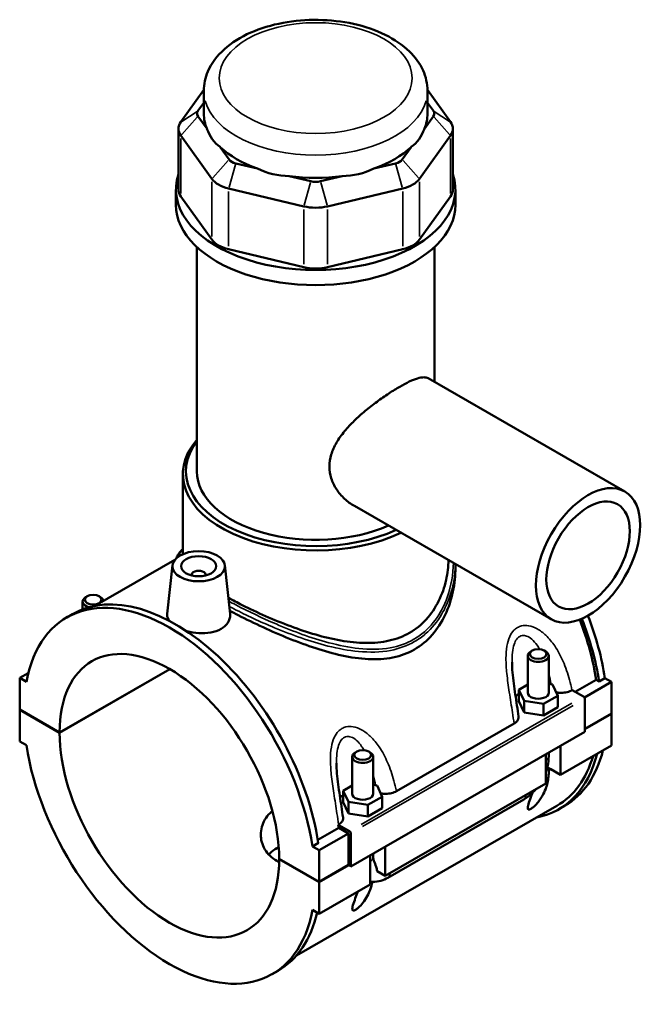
# Model space of a CAD drawing. Header units: inches. Extents: x 0.1 to 46.2, y -0.2 to 46.7.
# Tile 8 of 8: x 39.1 to 46.2, y 35.7 to 46.7. Entities that reach past the tile are written whole.
import ezdxf

# ---------------------------------------------------------------- set-up
doc = ezdxf.new("R2010")
doc.units = ezdxf.units.IN
doc.header["$MEASUREMENT"] = 0
doc.layers.add('Visible (ANSI)', color=7, linetype='Continuous', lineweight=50)
doc.layers.add('Visible Narrow (ANSI)', color=7, linetype='Continuous', lineweight=35)

msp = doc.modelspace()

# ---------------------------------------------------------------- linework, layer by layer
at = {"layer": 'Visible (ANSI)'}
for p, q in [((41.219, 45.939), (40.96, 45.579)), ((41.219, 45.673), (41.219, 45.929)), ((43.992, 45.579), (43.733, 45.939)), ((43.733, 45.673), (43.733, 45.929)), ((41.153, 45.704), (41.219, 45.795)), ((43.733, 45.795), (43.799, 45.704)), ((41.255, 45.502), (41.153, 45.643)), ((43.799, 45.643), (43.698, 45.502)), ((40.933, 45.502), (40.933, 44.819)), ((40.96, 45.425), (41.309, 44.939)), ((43.643, 44.939), (43.992, 45.425)), ((44.019, 45.502), (44.019, 44.819)), ((41.503, 45.157), (41.402, 45.297)), ((43.55, 45.297), (43.449, 45.157)), ((41.823, 45.055), (41.579, 45.113)), ((43.373, 45.113), (43.129, 45.055)), ((42.423, 44.912), (42.179, 44.97)), ((42.773, 44.97), (42.529, 44.912)), ((40.905, 44.648), (40.905, 44.819)), ((41.309, 44.256), (40.96, 44.742)), ((41.498, 44.83), (42.342, 44.629)), ((42.61, 44.629), (43.454, 44.83)), ((43.992, 44.742), (43.643, 44.256)), ((44.047, 44.648), (44.047, 44.819)), ((41.14, 41.648), (41.14, 44.171)), ((42.342, 43.946), (41.498, 44.147)), ((43.454, 44.147), (42.61, 43.946)), ((43.812, 42.654), (43.812, 44.171)), ((43.739, 42.696), (45.951, 41.422)), ((40.983, 40.718), (40.983, 41.619)), ((42.912, 41.26), (45.124, 39.985)), ((40.894, 40.655), (39.994, 40.136)), ((40.866, 40.593), (40.807, 40.045)), ((41.456, 40.593), (41.514, 40.047)), ((44.047, 40.606), (44.047, 40.565)), ((41.082, 40.478), (41.082, 40.486)), ((41.24, 40.478), (41.24, 40.486)), ((39.907, 40.243), (39.89, 40.233)), ((40.041, 40.243), (40.058, 40.233)), ((39.856, 40.097), (39.856, 40.185)), ((39.677, 40.006), (39.742, 40.044)), ((44.86, 39.159), (44.86, 39.575)), ((44.911, 39.633), (44.894, 39.623)), ((45.045, 39.633), (45.062, 39.623)), ((45.096, 39.159), (45.096, 39.575)), ((39.597, 38.712), (40.835, 39.425)), ((39.149, 39.326), (39.246, 39.381)), ((39.224, 39.282), (39.149, 39.326)), ((39.149, 39.326), (39.149, 38.97)), ((40.838, 39.424), (39.597, 38.709)), ((45.728, 39.324), (45.662, 39.286)), ((45.728, 39.324), (45.803, 39.281)), ((44.86, 39.252), (44.759, 39.193)), ((45.139, 39.252), (45.096, 39.258)), ((45.198, 39.125), (45.139, 39.252)), ((45.394, 39.17), (45.629, 39.305)), ((45.498, 39.105), (45.803, 39.281)), ((45.662, 39.286), (45.629, 39.305)), ((45.803, 39.281), (45.803, 38.926)), ((44.759, 39.193), (44.818, 39.067)), ((44.759, 39.064), (44.759, 39.193)), ((45.037, 39.033), (45.198, 39.125)), ((45.198, 38.997), (45.198, 39.125)), ((45.357, 39.187), (45.361, 39.189)), ((45.361, 39.189), (45.488, 39.116)), ((44.759, 39.064), (44.818, 38.938)), ((44.818, 39.067), (45.037, 39.033)), ((44.818, 38.938), (44.818, 39.067)), ((45.037, 38.904), (45.037, 39.033)), ((45.037, 38.904), (45.198, 38.997)), ((45.502, 39.092), (45.502, 38.72)), ((39.149, 38.97), (39.597, 38.712)), ((39.149, 38.967), (39.152, 38.969)), ((39.149, 38.967), (39.149, 38.612)), ((39.597, 38.709), (39.149, 38.967)), ((44.818, 38.938), (45.037, 38.904)), ((45.502, 38.752), (45.803, 38.926)), ((45.803, 38.922), (45.502, 38.749)), ((45.8, 38.924), (45.803, 38.922)), ((45.803, 38.922), (45.803, 38.567)), ((43.384, 38.051), (44.706, 38.812)), ((45.502, 38.72), (42.872, 37.205)), ((39.149, 38.612), (39.224, 38.569)), ((45.229, 38.237), (45.803, 38.567)), ((45.229, 38.563), (45.229, 38.237)), ((42.887, 38.439), (42.887, 38.023)), ((42.938, 38.497), (42.922, 38.487)), ((43.073, 38.497), (43.089, 38.487)), ((43.124, 38.439), (43.124, 38.023)), ((45.062, 38.14), (45.062, 38.467)), ((45.096, 38.446), (45.096, 38.487)), ((45.08, 38.322), (45.121, 38.299)), ((45.096, 38.284), (45.121, 38.299)), ((45.229, 38.237), (45.121, 38.299)), ((42.887, 38.116), (42.786, 38.057)), ((43.166, 38.116), (43.124, 38.122)), ((43.225, 37.989), (43.166, 38.116)), ((43.256, 37.1), (45.062, 38.14)), ((42.786, 38.057), (42.845, 37.931)), ((42.786, 37.928), (42.786, 38.057)), ((43.064, 37.897), (43.225, 37.989)), ((43.225, 37.861), (43.225, 37.989)), ((45.187, 37.888), (42.259, 36.202)), ((42.786, 37.928), (42.845, 37.802)), ((42.845, 37.802), (42.845, 37.931)), ((42.845, 37.931), (43.064, 37.897)), ((43.064, 37.768), (43.064, 37.897)), ((43.287, 37.078), (44.815, 37.957)), ((45.21, 37.849), (45.275, 37.887)), ((42.845, 37.802), (43.064, 37.768)), ((43.064, 37.768), (43.225, 37.861)), ((42.73, 37.674), (42.734, 37.676)), ((42.858, 37.601), (42.73, 37.674)), ((42.5, 37.503), (42.736, 37.639)), ((42.515, 37.387), (42.844, 37.577)), ((42.844, 37.577), (42.736, 37.639)), ((42.844, 37.222), (42.844, 37.577)), ((42.872, 37.205), (42.872, 37.577)), ((42.506, 37.469), (42.44, 37.431)), ((42.515, 37.387), (42.44, 37.431)), ((42.515, 37.032), (42.515, 37.387)), ((43.089, 37.004), (43.089, 37.331)), ((43.124, 37.351), (43.124, 37.309)), ((43.256, 37.427), (43.256, 37.1)), ((42.067, 37.29), (42.515, 37.032)), ((42.067, 37.287), (42.069, 37.289)), ((42.515, 37.029), (42.067, 37.287)), ((42.515, 37.032), (42.844, 37.222)), ((42.847, 37.22), (42.515, 37.029)), ((42.844, 37.222), (42.872, 37.205)), ((43.256, 37.1), (43.168, 37.151)), ((42.515, 36.674), (42.515, 37.029)), ((42.515, 36.674), (43.089, 37.004)), ((42.44, 36.717), (42.515, 36.674)), ((41.987, 35.993), (42.053, 36.031))]:
    msp.add_line(p, q, dxfattribs=at)
for centre, major_axis, ratio, start_param, end_param in [((41.283, 45.673), (-0.14, 0), 0.575862, 5.890486, 6.675884), ((42.476, 45.673), (-1.257, 0), 0.575862, 0, 0.238812), ((42.476, 45.673), (1.257, 0), 0.575862, 6.044373, 6.283185), ((43.669, 45.673), (0.14, 0), 0.575862, 5.890486, 6.675884), ((41.283, 45.502), (-0.349, 0), 0.575862, 5.890486, 6.675884), ((43.669, 45.502), (0.349, 0), 0.575862, 5.890486, 6.675884), ((42.476, 46.689), (-1.09, -1.38), 0.454202, 5.999949, 6.307723), ((42.476, 46.689), (-1.09, 1.38), 0.454202, 3.117055, 3.424829), ((42.476, 45.673), (1.257, 0), 0.575862, 3.688179, 4.165803), ((42.476, 45.673), (1.257, 0), 0.575862, 5.258975, 5.736599), ((41.632, 45.187), (-0.14, 0), 0.575862, 0.392699, 1.178097), ((43.32, 45.187), (0.14, 0), 0.575862, 5.105088, 5.890486), ((42.476, 44.819), (-1.571, 0), 0.575862, 6.091532, 9.616431), ((42.476, 46.689), (-0.541, -1.68), 0.675468, 6.181789, 6.489562), ((42.476, 45.673), (1.257, 0), 0.575862, 4.473577, 4.951201), ((42.476, 46.689), (0.541, -1.68), 0.675468, 6.076808, 6.384582), ((41.632, 45.016), (0.349, 0), 0.575862, 3.534292, 4.31969), ((42.476, 44.986), (-0.14, 0), 0.575862, 1.178097, 1.963495), ((43.32, 45.016), (0.349, 0), 0.575862, 5.105088, 5.890486), ((41.283, 44.819), (-0.349, 0), 0.575862, 0, 0.392699), ((43.669, 44.819), (0.349, 0), 0.575862, 5.890486, 6.283185), ((42.476, 44.648), (-1.571, 0), 0.575862, 0, 3.141593), ((42.476, 44.815), (0.349, 0), 0.575862, 4.31969, 5.105088), ((41.632, 44.333), (-0.349, 0), 0.575862, 0.392699, 1.178097), ((43.32, 44.333), (0.349, 0), 0.575862, 5.105088, 5.890486), ((42.476, 44.131), (-0.349, 0), 0.575862, 1.178097, 1.963495), ((42.476, 41.619), (-1.493, 0), 0.575862, 5.820231, 8.549847), ((42.476, 41.648), (-1.458, 0), 0.575862, 5.870801, 8.523521), ((42.476, 41.648), (-1.336, 0), 0.575862, 0, 2.22968), ((41.161, 40.486), (-0.0787, 0), 0.575862, 2.972903, 6.451874), ((40.832, 38), (-1.155, 2.006), 0.578093, 4.118597, 6.880845), ((40.898, 38.038), (-1.155, 2.006), 0.578093, 4.118597, 6.283185), ((39.974, 40.185), (-0.118, 0), 0.575862, 5.50164, 7.483949), ((39.974, 40.185), (0.118, 0), 0.575862, 0.105349, 0.781546), ((44.054, 39.855), (-1.133, 1.967), 0.578093, 4.122438, 4.451802), ((44.054, 39.855), (1.155, -2.006), 0.578093, 0.977004, 1.313896), ((44.12, 39.893), (-1.155, 2.006), 0.578093, 4.118597, 4.45371), ((40.832, 38), (-0.871, 1.513), 0.578093, 3.930052, 7.06939), ((44.978, 39.575), (-0.118, 0), 0.575862, 5.50164, 10.206324), ((44.978, 39.031), (0.295, 0), 0.575862, 2.40919, 2.611618), ((44.978, 39.159), (-0.118, 0), 0.575862, 0, 3.141593), ((45.488, 39.1), (-0.0098, 0.0171), 0.578093, 3.928925, 5.499721), ((40.832, 38), (0.871, -1.513), 0.578093, 3.930052, 7.06939), ((40.832, 38), (1.155, -2.006), 0.578093, 4.118597, 6.880845), ((43.005, 38.439), (-0.118, 0), 0.575862, 5.50164, 10.206324), ((44.054, 39.855), (1.155, -2.006), 0.578093, 6.084831, 6.820591), ((44.054, 39.855), (1.133, -1.967), 0.578093, 0, 0.502834), ((44.12, 39.893), (1.155, -2.006), 0.578093, 0, 0.537406), ((44.978, 38.285), (0.118, 0), 0.575862, 6.280575, 6.830255), ((43.005, 37.894), (0.295, 0), 0.575862, 2.40919, 2.611618), ((43.005, 38.023), (-0.118, 0), 0.575862, 0, 3.141593), ((41.161, 38.189), (-1.133, 1.967), 0.578093, 4.122438, 4.140144), ((42.858, 37.585), (0.0098, -0.0171), 0.578093, 0.787332, 2.358128), ((40.898, 38.038), (1.155, -2.006), 0.578093, 0, 0.556744)]:
    msp.add_ellipse(centre, major_axis=major_axis, ratio=ratio, start_param=start_param, end_param=end_param, dxfattribs=at)
for centre, major_axis, ratio in [((45.538, 40.704), (0.414, 0.718), 0.578093), ((45.538, 40.704), (0.331, 0.575), 0.578093), ((41.161, 40.582), (0.295, 0), 0.575862), ((41.161, 40.582), (0.197, 0), 0.575862), ((39.974, 40.205), (0.0945, 0), 0.575862), ((44.978, 39.595), (0.0945, 0), 0.575862), ((43.005, 38.459), (0.0945, 0), 0.575862)]:
    msp.add_ellipse(centre, major_axis=major_axis, ratio=ratio, dxfattribs=at)
for points, knots in [([(43.733, 45.929), (43.733, 46.008), (43.715, 46.087), (43.647, 46.238), (43.594, 46.309), (43.454, 46.446), (43.362, 46.508), (43.15, 46.613), (43.029, 46.654), (42.774, 46.71), (42.639, 46.725), (42.371, 46.729), (42.237, 46.718), (41.98, 46.67), (41.857, 46.633), (41.633, 46.534), (41.533, 46.472), (41.369, 46.325), (41.304, 46.241), (41.235, 46.078), (41.219, 46.004), (41.219, 45.929)], [0.785398, 0.785398, 0.785398, 0.785398, 1.040225, 1.040225, 1.31996, 1.31996, 1.646599, 1.646599, 1.990549, 1.990549, 2.331714, 2.331714, 2.670691, 2.670691, 3.011318, 3.011318, 3.355304, 3.355304, 3.686145, 3.686145, 3.926991, 3.926991, 3.926991, 3.926991]), ([(42.912, 41.26), (42.911, 41.26), (42.911, 41.26), (42.872, 41.282), (42.835, 41.309), (42.767, 41.372), (42.736, 41.408), (42.685, 41.486), (42.665, 41.528), (42.638, 41.614), (42.631, 41.659), (42.631, 41.747), (42.638, 41.792), (42.665, 41.883), (42.685, 41.928), (42.736, 42.016), (42.767, 42.059), (42.835, 42.142), (42.872, 42.181), (42.948, 42.255), (42.989, 42.292), (43.076, 42.364), (43.121, 42.399), (43.21, 42.466), (43.255, 42.497), (43.341, 42.553), (43.383, 42.579), (43.458, 42.622), (43.495, 42.642), (43.562, 42.674), (43.593, 42.686), (43.647, 42.703), (43.671, 42.707), (43.71, 42.707), (43.726, 42.703), (43.739, 42.696)], [4.910867, 4.910867, 4.910867, 4.910867, 4.915172, 4.915172, 5.32686, 5.32686, 5.738548, 5.738548, 6.150237, 6.150237, 6.561925, 6.561925, 6.973613, 6.973613, 7.385302, 7.385302, 7.79699, 7.79699, 8.208678, 8.208678, 8.617231, 8.617231, 9.025783, 9.025783, 9.434335, 9.434335, 9.842887, 9.842887, 10.25144, 10.25144, 10.659992, 10.659992, 11.068544, 11.068544, 11.472792, 11.472792, 11.472792, 11.472792]), ([(40.912, 40.674), (40.915, 40.682), (40.918, 40.691), (40.929, 40.712), (40.937, 40.724), (40.957, 40.75), (40.97, 40.763), (40.983, 40.775)], [22.5468783, 22.5468783, 22.5468783, 22.5468783, 22.7532668, 22.7532668, 23.0797564, 23.0797564, 23.4261974, 23.4261974, 23.4261974, 23.4261974]), ([(43.969, 40.651), (43.967, 40.578), (43.959, 40.503), (43.924, 40.346), (43.896, 40.266), (43.821, 40.115), (43.774, 40.045), (43.664, 39.924), (43.601, 39.873), (43.532, 39.834)], [20.775752, 20.775752, 20.775752, 20.775752, 21.451401, 21.451401, 22.194543, 22.194543, 22.937684, 22.937684, 23.680826, 23.680826, 23.680826, 23.680826]), ([(44.047, 40.565), (44.047, 40.478), (44.038, 40.387), (44, 40.207), (43.971, 40.118), (43.893, 39.953), (43.844, 39.876), (43.728, 39.743), (43.661, 39.688), (43.587, 39.646)], [21.999673, 21.999673, 21.999673, 21.999673, 22.791458, 22.791458, 23.583244, 23.583244, 24.375029, 24.375029, 25.166814, 25.166814, 25.166814, 25.166814]), ([(43.532, 39.834), (43.463, 39.794), (43.386, 39.764), (43.22, 39.726), (43.131, 39.718), (42.948, 39.72), (42.853, 39.73), (42.663, 39.763), (42.568, 39.786), (42.385, 39.839), (42.29, 39.871), (42.1, 39.942), (42.005, 39.981), (41.821, 40.062), (41.732, 40.104), (41.595, 40.173), (41.543, 40.2), (41.495, 40.227)], [0, 0, 0, 0, 0.743142, 0.743142, 1.486283, 1.486283, 2.229425, 2.229425, 2.972566, 2.972566, 3.709476, 3.709476, 4.446386, 4.446386, 5.183296, 5.183296, 5.663758, 5.663758, 5.663758, 5.663758]), ([(40.832, 39.967), (40.815, 39.989), (40.807, 40.012), (40.807, 40.037), (40.807, 40.041), (40.807, 40.045)], [4.4241299, 4.4241299, 4.4241299, 4.4241299, 4.7497622, 4.7497622, 4.8036294, 4.8036294, 4.8036294, 4.8036294]), ([(41.514, 40.047), (41.514, 40.043), (41.515, 40.038), (41.515, 40.005), (41.506, 39.974), (41.471, 39.92), (41.444, 39.895), (41.412, 39.877)], [1.9790677, 1.9790677, 1.9790677, 1.9790677, 2.0352971, 2.0352971, 2.3748811, 2.3748811, 2.7144651, 2.7144651, 2.7144651, 2.7144651]), ([(43.587, 39.646), (43.514, 39.603), (43.432, 39.573), (43.257, 39.538), (43.163, 39.532), (42.971, 39.542), (42.871, 39.557), (42.672, 39.6), (42.573, 39.628), (42.381, 39.691), (42.281, 39.727), (42.082, 39.807), (41.982, 39.85), (41.788, 39.94), (41.694, 39.986), (41.573, 40.048), (41.541, 40.065), (41.51, 40.081)], [0, 0, 0, 0, 0.791785, 0.791785, 1.58357, 1.58357, 2.375355, 2.375355, 3.16714, 3.16714, 3.948281, 3.948281, 4.729422, 4.729422, 5.510563, 5.510563, 5.804123, 5.804123, 5.804123, 5.804123]), ([(41.412, 39.877), (41.38, 39.859), (41.341, 39.845), (41.253, 39.828), (41.206, 39.827), (41.117, 39.833), (41.07, 39.841), (41.024, 39.854), (41.021, 39.855), (41.018, 39.856)], [2.714465, 2.714465, 2.714465, 2.714465, 3.054049, 3.054049, 3.393633, 3.393633, 3.732665, 3.732665, 3.752604, 3.752604, 3.752604, 3.752604]), ([(44.757, 38.891), (44.751, 38.933), (44.745, 38.974), (44.733, 39.057), (44.726, 39.098), (44.714, 39.181), (44.708, 39.222), (44.697, 39.305), (44.692, 39.346), (44.685, 39.426), (44.683, 39.465), (44.683, 39.502)], [0.504345, 0.504345, 0.504345, 0.504345, 0.839407, 0.839407, 1.174469, 1.174469, 1.509532, 1.509532, 1.844594, 1.844594, 2.179657, 2.179657, 2.179657, 2.179657]), ([(45.181, 39.163), (45.182, 39.162), (45.183, 39.162), (45.201, 39.159), (45.219, 39.158), (45.259, 39.158), (45.281, 39.161), (45.323, 39.171), (45.341, 39.178), (45.357, 39.187)], [-0.4859574, -0.4859574, -0.4859574, -0.4859574, -0.4770763, -0.4770763, -0.3427203, -0.3427203, -0.1698946, -0.1698946, 0, 0, 0, 0]), ([(44.706, 38.812), (44.718, 38.819), (44.728, 38.826), (44.743, 38.843), (44.749, 38.852), (44.757, 38.871), (44.758, 38.881), (44.757, 38.891)], [-0.6114062, -0.6114062, -0.6114062, -0.6114062, -0.4880421, -0.4880421, -0.3645154, -0.3645154, -0.2269909, -0.2269909, -0.2269909, -0.2269909]), ([(45.062, 38.265), (45.07, 38.287), (45.077, 38.31), (45.091, 38.37), (45.096, 38.408), (45.096, 38.446)], [4.2128519, 4.2128519, 4.2128519, 4.2128519, 4.3982297, 4.3982297, 4.712389, 4.712389, 4.712389, 4.712389]), ([(42.784, 37.755), (42.778, 37.796), (42.772, 37.838), (42.76, 37.92), (42.754, 37.962), (42.741, 38.045), (42.735, 38.086), (42.724, 38.169), (42.719, 38.21), (42.712, 38.29), (42.71, 38.329), (42.71, 38.366)], [0.504013, 0.504013, 0.504013, 0.504013, 0.839076, 0.839076, 1.174138, 1.174138, 1.509201, 1.509201, 1.844263, 1.844263, 2.179325, 2.179325, 2.179325, 2.179325]), ([(45.096, 38.284), (45.096, 38.262), (45.095, 38.239), (45.088, 38.17), (45.078, 38.123), (45.052, 38.053), (45.039, 38.024), (45.013, 37.98), (45.004, 37.965), (44.983, 37.936), (44.971, 37.921), (44.949, 37.897), (44.938, 37.886), (44.922, 37.872), (44.916, 37.867), (44.905, 37.859), (44.9, 37.855), (44.89, 37.849), (44.885, 37.847), (44.878, 37.845), (44.874, 37.844), (44.866, 37.845), (44.863, 37.848), (44.86, 37.857), (44.86, 37.865), (44.863, 37.884), (44.865, 37.894), (44.875, 37.93), (44.885, 37.957), (44.901, 37.999), (44.907, 38.016), (44.913, 38.034)], [0.645958, 0.645958, 0.645958, 0.645958, 0.89701, 0.89701, 1.413207, 1.413207, 1.730061, 1.730061, 1.888488, 1.888488, 2.046915, 2.046915, 2.156349, 2.156349, 2.211065, 2.211065, 2.265782, 2.265782, 2.320499, 2.320499, 2.375216, 2.375216, 2.48465, 2.48465, 2.643077, 2.643077, 2.801504, 2.801504, 3.118358, 3.118358, 3.305644, 3.305644, 3.305644, 3.305644]), ([(43.208, 38.026), (43.209, 38.026), (43.21, 38.026), (43.228, 38.023), (43.246, 38.022), (43.286, 38.022), (43.308, 38.025), (43.35, 38.035), (43.369, 38.042), (43.384, 38.051)], [-0.4859574, -0.4859574, -0.4859574, -0.4859574, -0.4770763, -0.4770763, -0.3427203, -0.3427203, -0.1698946, -0.1698946, 0, 0, 0, 0]), ([(44.815, 37.957), (44.847, 37.976), (44.878, 38), (44.923, 38.043), (44.939, 38.06), (44.954, 38.078)], [3.1415927, 3.1415927, 3.1415927, 3.1415927, 3.4557519, 3.4557519, 3.6440853, 3.6440853, 3.6440853, 3.6440853]), ([(42.066, 37.253), (42.057, 37.258), (42.048, 37.263), (42.012, 37.283), (41.986, 37.303), (41.941, 37.346), (41.921, 37.37), (41.89, 37.423), (41.878, 37.451), (41.862, 37.507), (41.859, 37.536), (41.859, 37.62), (41.874, 37.68), (41.921, 37.759), (41.941, 37.784), (41.972, 37.814), (41.981, 37.821), (41.99, 37.829)], [2.29251, 2.29251, 2.29251, 2.29251, 2.385066, 2.385066, 2.68311, 2.68311, 2.981155, 2.981155, 3.279199, 3.279199, 3.577244, 3.577244, 4.173688, 4.173688, 4.47191, 4.47191, 4.582654, 4.582654, 4.582654, 4.582654]), ([(42.734, 37.676), (42.745, 37.683), (42.755, 37.69), (42.77, 37.707), (42.776, 37.715), (42.784, 37.735), (42.785, 37.745), (42.784, 37.755)], [-0.6114062, -0.6114062, -0.6114062, -0.6114062, -0.4880421, -0.4880421, -0.3645154, -0.3645154, -0.2269909, -0.2269909, -0.2269909, -0.2269909]), ([(42.061, 37.424), (42.054, 37.42), (42.047, 37.416), (42.012, 37.396), (41.986, 37.377), (41.958, 37.351), (41.953, 37.346), (41.948, 37.34)], [4.6750251, 4.6750251, 4.6750251, 4.6750251, 4.7510658, 4.7510658, 5.0480368, 5.0480368, 5.1196883, 5.1196883, 5.1196883, 5.1196883]), ([(43.124, 37.309), (43.124, 37.306), (43.124, 37.302), (43.124, 37.295), (43.125, 37.292), (43.125, 37.286), (43.126, 37.283), (43.127, 37.278), (43.128, 37.276), (43.129, 37.273), (43.129, 37.271), (43.13, 37.27)], [1.5707963, 1.5707963, 1.5707963, 1.5707963, 1.6466565, 1.6466565, 1.7225167, 1.7225167, 1.7983769, 1.7983769, 1.874237, 1.874237, 1.9500972, 1.9500972, 1.9500972, 1.9500972]), ([(43.13, 37.27), (43.14, 37.247), (43.149, 37.223), (43.16, 37.187), (43.165, 37.17), (43.168, 37.153), (43.168, 37.152), (43.168, 37.151)], [0.2316908, 0.2316908, 0.2316908, 0.2316908, 0.4109622, 0.4109622, 0.5379735, 0.5379735, 0.5459992, 0.5459992, 0.5459992, 0.5459992]), ([(43.113, 37.032), (43.107, 37.002), (43.099, 36.972), (43.081, 36.921), (43.07, 36.896), (43.042, 36.845), (43.025, 36.819), (42.992, 36.778), (42.973, 36.757), (42.95, 36.736), (42.944, 36.731), (42.932, 36.723), (42.927, 36.719), (42.917, 36.713), (42.912, 36.711), (42.905, 36.709), (42.902, 36.708), (42.894, 36.709), (42.891, 36.712), (42.887, 36.721), (42.887, 36.729), (42.89, 36.748), (42.892, 36.758), (42.903, 36.794), (42.912, 36.821), (42.93, 36.871), (42.94, 36.897), (42.95, 36.924)], [1.075991, 1.075991, 1.075991, 1.075991, 1.411813, 1.411813, 1.684395, 1.684395, 1.956976, 1.956976, 2.1465, 2.1465, 2.198734, 2.198734, 2.250969, 2.250969, 2.305685, 2.305685, 2.360402, 2.360402, 2.469836, 2.469836, 2.628263, 2.628263, 2.78669, 2.78669, 3.103544, 3.103544, 3.383072, 3.383072, 3.383072, 3.383072]), ([(43.089, 37.035), (43.099, 37.034), (43.108, 37.033), (43.149, 37.031), (43.181, 37.035), (43.237, 37.052), (43.263, 37.064), (43.287, 37.078)], [2.5722382, 2.5722382, 2.5722382, 2.5722382, 2.6487831, 2.6487831, 2.9067329, 2.9067329, 3.1415927, 3.1415927, 3.1415927, 3.1415927])]:
    msp.add_open_spline(points, degree=3, knots=knots, dxfattribs=at)
at = {"layer": 'Visible Narrow (ANSI)'}
for p, q in [((41.144, 45.698), (40.97, 45.585)), ((41.144, 45.632), (40.97, 45.436)), ((43.808, 45.698), (43.982, 45.585)), ((43.808, 45.632), (43.982, 45.436)), ((40.96, 44.776), (40.96, 45.391)), ((43.992, 45.391), (43.992, 44.776)), ((41.493, 45.146), (41.319, 44.95)), ((41.575, 45.099), (41.502, 44.844)), ((43.377, 45.099), (43.45, 44.844)), ((43.459, 45.146), (43.633, 44.95)), ((41.309, 44.905), (41.309, 44.29)), ((42.419, 44.898), (42.346, 44.643)), ((42.533, 44.898), (42.606, 44.643)), ((43.643, 44.29), (43.643, 44.905)), ((41.498, 44.181), (41.498, 44.796)), ((43.454, 44.796), (43.454, 44.181)), ((42.342, 44.595), (42.342, 43.98)), ((42.61, 43.98), (42.61, 44.595)), ((45.357, 39.04), (42.989, 37.677)), ((43.003, 37.653), (45.37, 39.016))]:
    msp.add_line(p, q, dxfattribs=at)
msp.add_ellipse((42.476, 46.072), major_axis=(1.083, 0), ratio=0.575862, dxfattribs=at)
for centre, major_axis, ratio, start_param, end_param in [((42.476, 45.929), (-1.257, 0), 0.575862, 0.15708, 2.984513), ((44.978, 38.446), (0.118, 0), 0.575862, 5.537057, 6.243915), ((44.756, 38.06), (0.059, -0.102), 0.578093, 0.039559, 0.751625), ((43.005, 37.309), (0.118, 0), 0.575862, 5.537057, 6.243915), ((43.228, 37.18), (0.059, -0.102), 0.578093, 0.039559, 0.751625)]:
    msp.add_ellipse(centre, major_axis=major_axis, ratio=ratio, start_param=start_param, end_param=end_param, dxfattribs=at)
for points in [[(40.931, 40.689), (40.938, 40.716), (40.955, 40.744), (40.983, 40.772)], [(45.096, 39.376), (45.107, 39.336), (45.115, 39.295), (45.123, 39.254)], [(43.124, 38.24), (43.134, 38.2), (43.143, 38.159), (43.15, 38.118)]]:
    msp.add_open_spline(points, degree=3, dxfattribs=at)
for points, knots in [([(44.024, 40.619), (44.022, 40.491), (44, 40.363), (43.937, 40.182), (43.911, 40.123), (43.831, 39.983), (43.77, 39.907), (43.661, 39.813), (43.621, 39.784), (43.579, 39.76), (43.498, 39.714), (43.409, 39.682), (43.202, 39.645), (43.083, 39.644), (42.851, 39.669), (42.738, 39.692), (42.426, 39.774), (42.225, 39.849), (41.873, 40), (41.719, 40.074), (41.552, 40.161), (41.525, 40.175), (41.499, 40.19)], [22.271485, 22.271485, 22.271485, 22.271485, 23.435366, 23.435366, 24.023515, 24.023515, 24.918804, 24.918804, 25.373097, 25.373097, 25.373097, 26.239027, 26.239027, 27.263309, 27.263309, 28.190525, 28.190525, 29.791632, 29.791632, 31.087263, 31.087263, 31.346356, 31.346356, 31.346356, 31.346356]), ([(41.505, 40.13), (41.522, 40.121), (41.54, 40.112), (41.697, 40.03), (41.853, 39.957), (42.21, 39.808), (42.414, 39.735), (42.73, 39.655), (42.845, 39.634), (43.082, 39.612), (43.203, 39.614), (43.414, 39.654), (43.505, 39.687), (43.587, 39.734), (43.63, 39.759), (43.671, 39.788), (43.783, 39.883), (43.845, 39.961), (43.928, 40.102), (43.955, 40.161), (44.022, 40.345), (44.045, 40.476), (44.047, 40.606)], [-31.249961, -31.249961, -31.249961, -31.249961, -31.087263, -31.087263, -29.791632, -29.791632, -28.190525, -28.190525, -27.263309, -27.263309, -26.239027, -26.239027, -25.373097, -25.373097, -25.373097, -24.918804, -24.918804, -24.023515, -24.023515, -23.435366, -23.435366, -22.255331, -22.255331, -22.255331, -22.255331]), ([(45.357, 39.187), (45.349, 39.227), (45.34, 39.266), (45.31, 39.376), (45.286, 39.445), (45.231, 39.572), (45.2, 39.631), (45.134, 39.729), (45.1, 39.77), (45.033, 39.834), (45, 39.859), (44.934, 39.896), (44.902, 39.908), (44.842, 39.917), (44.815, 39.917), (44.774, 39.906), (44.759, 39.9), (44.745, 39.892), (44.73, 39.884), (44.717, 39.874), (44.686, 39.842), (44.67, 39.818), (44.642, 39.759), (44.632, 39.722), (44.618, 39.639), (44.615, 39.593), (44.615, 39.49), (44.619, 39.432), (44.632, 39.304), (44.642, 39.233), (44.665, 39.087), (44.677, 39.011), (44.695, 38.895), (44.701, 38.853), (44.706, 38.812)], [-6.124078, -6.124078, -6.124078, -6.124078, -5.803522, -5.803522, -5.237133, -5.237133, -4.730668, -4.730668, -4.320117, -4.320117, -3.986616, -3.986616, -3.689289, -3.689289, -3.444287, -3.444287, -3.291161, -3.291161, -3.291161, -3.138034, -3.138034, -2.893032, -2.893032, -2.595705, -2.595705, -2.262204, -2.262204, -1.851653, -1.851653, -1.345189, -1.345189, -0.7788, -0.7788, -0.458243, -0.458243, -0.458243, -0.458243]), ([(44.683, 39.502), (44.683, 39.512), (44.683, 39.521), (44.684, 39.567), (44.687, 39.604), (44.697, 39.668), (44.704, 39.696), (44.722, 39.741), (44.732, 39.758), (44.752, 39.78), (44.761, 39.787), (44.77, 39.792), (44.778, 39.797), (44.788, 39.801), (44.814, 39.805), (44.83, 39.803), (44.867, 39.79), (44.887, 39.777), (44.927, 39.742), (44.947, 39.719), (44.975, 39.679), (44.984, 39.664), (44.993, 39.649)], [2.179657, 2.179657, 2.179657, 2.179657, 2.262204, 2.262204, 2.595705, 2.595705, 2.893032, 2.893032, 3.138034, 3.138034, 3.291161, 3.291161, 3.291161, 3.444287, 3.444287, 3.689289, 3.689289, 3.986616, 3.986616, 4.320117, 4.320117, 4.495893, 4.495893, 4.495893, 4.495893]), ([(43.384, 38.051), (43.376, 38.091), (43.367, 38.13), (43.337, 38.239), (43.313, 38.309), (43.258, 38.436), (43.227, 38.495), (43.161, 38.593), (43.127, 38.634), (43.06, 38.698), (43.027, 38.723), (42.961, 38.76), (42.929, 38.772), (42.869, 38.781), (42.842, 38.781), (42.801, 38.77), (42.786, 38.764), (42.772, 38.756), (42.758, 38.748), (42.744, 38.738), (42.713, 38.706), (42.697, 38.682), (42.67, 38.623), (42.659, 38.586), (42.645, 38.503), (42.642, 38.457), (42.642, 38.354), (42.646, 38.296), (42.659, 38.168), (42.669, 38.097), (42.692, 37.951), (42.704, 37.875), (42.722, 37.759), (42.728, 37.717), (42.734, 37.676)], [-6.123747, -6.123747, -6.123747, -6.123747, -5.803205, -5.803205, -5.236827, -5.236827, -4.730334, -4.730334, -4.319781, -4.319781, -3.986285, -3.986285, -3.688958, -3.688958, -3.443956, -3.443956, -3.29083, -3.29083, -3.29083, -3.137703, -3.137703, -2.892701, -2.892701, -2.595374, -2.595374, -2.261878, -2.261878, -1.851325, -1.851325, -1.344832, -1.344832, -0.778454, -0.778454, -0.457912, -0.457912, -0.457912, -0.457912]), ([(42.71, 38.366), (42.71, 38.376), (42.71, 38.385), (42.711, 38.431), (42.714, 38.468), (42.724, 38.532), (42.731, 38.56), (42.749, 38.605), (42.76, 38.622), (42.779, 38.644), (42.788, 38.651), (42.797, 38.656), (42.806, 38.661), (42.815, 38.665), (42.841, 38.669), (42.857, 38.667), (42.894, 38.654), (42.914, 38.641), (42.954, 38.606), (42.974, 38.583), (43.002, 38.542), (43.011, 38.528), (43.02, 38.513)], [2.179325, 2.179325, 2.179325, 2.179325, 2.261878, 2.261878, 2.595374, 2.595374, 2.892701, 2.892701, 3.137703, 3.137703, 3.29083, 3.29083, 3.29083, 3.443956, 3.443956, 3.688958, 3.688958, 3.986285, 3.986285, 4.319781, 4.319781, 4.495562, 4.495562, 4.495562, 4.495562])]:
    msp.add_open_spline(points, degree=3, knots=knots, dxfattribs=at)

doc.saveas('drawing.dxf')
